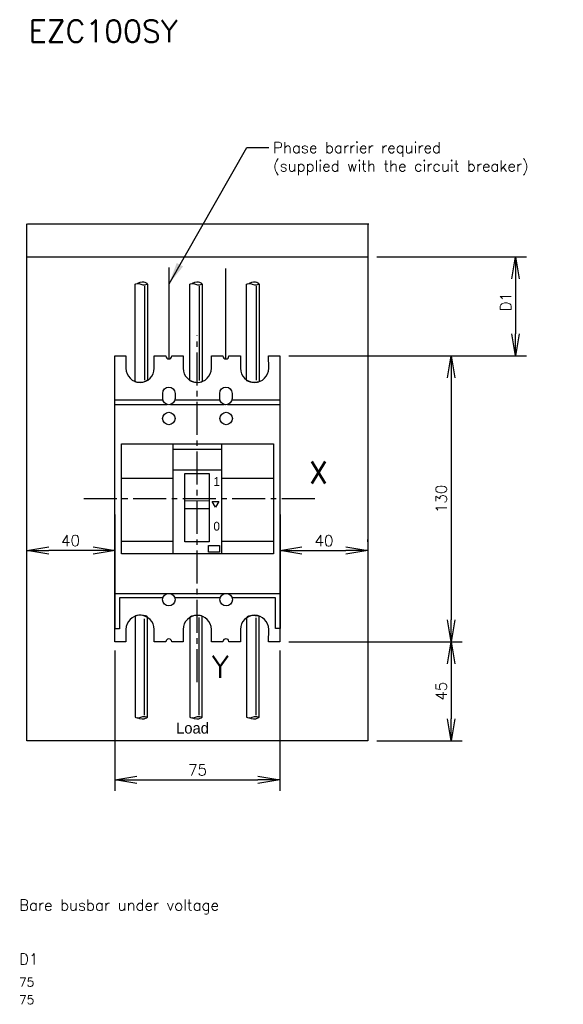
# Model space of a CAD drawing. Extents: x -649 to 118, y 164 to 612.
# Tile 2 of 3: x -395 to -148, y 164 to 612. Entities that reach past the tile are written whole.
import ezdxf

# ---------------------------------------------------------------- set-up
doc = ezdxf.new("R2010")
doc.units = 0
doc.linetypes.add('AXES2', pattern=[1.125, 0.75, -0.125, 0.125, -0.125])
doc.layers.get('0').update_dxf_attribs({"linetype": 'CONTINUOUS'})
doc.layers.get('DEFPOINTS').update_dxf_attribs({"linetype": 'CONTINUOUS'})
for name, color, linetype in [('ALPHA', 253, 'CONTINUOUS'), ('ASHADE', 7, 'CONTINUOUS'), ('AXE', 80, 'AXES2'), ('COTATION1', 50, 'CONTINUOUS')]:
    doc.layers.add(name, color=color, linetype=linetype)
doc.styles.add('ROMANS', font='romans.shx')
doc.dimstyles.new('SC_DEFAUT$0', dxfattribs={"dimscale": 2, "dimtxt": 2.5, "dimasz": 5, "dimexe": 2.5, "dimexo": 2, "dimgap": 1, "dimtad": 1, "dimdec": 4, "dimzin": 12, "dimtxsty": 'ROMANS', "dimblk1": 'OPEN', "dimblk2": 'OPEN', "dimsah": 1, "dimcen": -0.09, "dimazin": 3, "dimtfac": 1, "dimtdec": 4, "dimtofl": 0, "dimtmove": 0, "dimatfit": 3, "dimtolj": 1, "dimtzin": 12})
doc.dimstyles.new('SC_DEFAUT$7', dxfattribs={"dimscale": 2, "dimtxt": 2.5, "dimasz": 5, "dimexe": 0.18, "dimexo": 0.0625, "dimgap": 1, "dimtad": 1, "dimdec": 4, "dimzin": 12, "dimtxsty": 'ROMANS', "dimblk1": 'OPEN', "dimblk2": 'OPEN', "dimsah": 1, "dimcen": -0.09, "dimazin": 3, "dimtfac": 1, "dimtdec": 4, "dimtofl": 0, "dimtmove": 0, "dimatfit": 3, "dimtolj": 1, "dimtzin": 12})

# ---------------------------------------------------------------- blocks, each defined once
blk = doc.blocks.new('_OPEN')
at = {"color": 0, "linetype": 'BYBLOCK'}
for p, q in [((-1, 0.167), (0, 0)), ((0, 0), (-1, -0.167)), ((0, 0), (-1, 0))]:
    blk.add_line(p, q, dxfattribs=at)
blk = doc.blocks.new('*D7')
at = {"layer": 'COTATION1', "color": 0}
for p, q in [((-272.39, 459.11), (-193.58, 459.11)), ((-198.58, 449.11), (-198.58, 339.11)), ((-272.39, 329.11), (-193.58, 329.11))]:
    blk.add_line(p, q, dxfattribs=at)
at = {"layer": 'DEFPOINTS', "color": 0}
for p in [(-276.39, 459.11), (-276.39, 329.11), (-198.58, 329.11)]:
    blk.add_point(p, dxfattribs=at)
at = {"layer": 'COTATION1', "color": 0, "xscale": 10, "yscale": 10, "zscale": 10}
for p, rotation in [((-198.58, 459.11), 90), ((-198.58, 329.11), 270)]:
    blk.add_blockref('_OPEN', p, dxfattribs=dict(at, rotation=rotation))
at = {"layer": 'COTATION1', "color": 0, "insert": (-203.08, 394.11), "char_height": 5, "attachment_point": 5, "rotation": 90, "style": 'ROMANS'}
blk.add_mtext('\\A1;130', dxfattribs=at)
blk = doc.blocks.new('*D8')
at = {"layer": 'COTATION1', "color": 0}
for p, q in [((-351.39, 325.11), (-351.39, 261.33)), ((-276.39, 325.11), (-276.39, 261.33)), ((-341.39, 266.33), (-286.39, 266.33))]:
    blk.add_line(p, q, dxfattribs=at)
at = {"layer": 'DEFPOINTS', "color": 0}
for p in [(-351.39, 329.11), (-276.39, 329.11), (-276.39, 266.33)]:
    blk.add_point(p, dxfattribs=at)
at = {"layer": 'COTATION1', "color": 0, "xscale": 10, "yscale": 10, "zscale": 10, "rotation": 180}
blk.add_blockref('_OPEN', (-351.39, 266.33), dxfattribs=at)
at = {"layer": 'COTATION1', "color": 0, "xscale": 10, "yscale": 10, "zscale": 10}
blk.add_blockref('_OPEN', (-276.39, 266.33), dxfattribs=at)
at = {"layer": 'COTATION1', "color": 0, "insert": (-313.89, 270.83), "char_height": 5, "attachment_point": 5, "style": 'ROMANS'}
blk.add_mtext('\\A1;75', dxfattribs=at)
blk = doc.blocks.new('*D9')
at = {"layer": 'COTATION1', "color": 0}
for p, q in [((-272.39, 329.11), (-193.58, 329.11)), ((-198.58, 319.11), (-198.58, 294.12)), ((-232.39, 284.12), (-193.58, 284.12))]:
    blk.add_line(p, q, dxfattribs=at)
at = {"layer": 'DEFPOINTS', "color": 0}
for p in [(-276.39, 329.11), (-236.39, 284.12), (-198.58, 284.12)]:
    blk.add_point(p, dxfattribs=at)
at = {"layer": 'COTATION1', "color": 0, "xscale": 10, "yscale": 10, "zscale": 10}
for p, rotation in [((-198.58, 329.11), 90), ((-198.58, 284.12), 270)]:
    blk.add_blockref('_OPEN', p, dxfattribs=dict(at, rotation=rotation))
at = {"layer": 'COTATION1', "color": 0, "insert": (-203.08, 306.62), "char_height": 5, "attachment_point": 5, "rotation": 90, "style": 'ROMANS'}
blk.add_mtext('\\A1;45', dxfattribs=at)
blk = doc.blocks.new('*D10')
at = {"layer": 'COTATION1', "color": 0}
for p, q in [((-391.41, 365.71), (-391.41, 375.67)), ((-351.36, 365.71), (-351.36, 375.67)), ((-361.36, 370.67), (-381.41, 370.67))]:
    blk.add_line(p, q, dxfattribs=at)
at = {"layer": 'DEFPOINTS', "color": 0}
for p in [(-391.41, 370.67), (-391.41, 361.71), (-351.36, 361.71)]:
    blk.add_point(p, dxfattribs=at)
at = {"layer": 'COTATION1', "color": 0, "xscale": 10, "yscale": 10, "zscale": 10, "rotation": 180}
blk.add_blockref('_OPEN', (-391.41, 370.67), dxfattribs=at)
at = {"layer": 'COTATION1', "color": 0, "xscale": 10, "yscale": 10, "zscale": 10}
blk.add_blockref('_OPEN', (-351.36, 370.67), dxfattribs=at)
at = {"layer": 'COTATION1', "color": 0, "insert": (-371.61, 375.17), "char_height": 5, "attachment_point": 5, "style": 'ROMANS'}
blk.add_mtext('\\A1;40', dxfattribs=at)
blk = doc.blocks.new('*D11')
at = {"layer": 'COTATION1', "color": 0}
for p, q in [((-236.39, 374.56), (-236.39, 375.56)), ((-266.38, 370.56), (-246.39, 370.56)), ((-276.38, 366.56), (-276.38, 365.56))]:
    blk.add_line(p, q, dxfattribs=at)
at = {"layer": 'DEFPOINTS', "color": 0}
for p in [(-276.38, 370.56), (-236.39, 370.56), (-236.39, 370.56)]:
    blk.add_point(p, dxfattribs=at)
at = {"layer": 'COTATION1', "color": 0, "xscale": 10, "yscale": 10, "zscale": 10, "rotation": 180}
blk.add_blockref('_OPEN', (-276.38, 370.56), dxfattribs=at)
at = {"layer": 'COTATION1', "color": 0, "xscale": 10, "yscale": 10, "zscale": 10}
blk.add_blockref('_OPEN', (-236.39, 370.56), dxfattribs=at)
at = {"layer": 'COTATION1', "color": 0, "insert": (-256.38, 375.06), "char_height": 5, "attachment_point": 5, "style": 'ROMANS'}
blk.add_mtext('\\A1;40', dxfattribs=at)
blk = doc.blocks.new('*D12')
at = {"layer": 'COTATION1', "color": 0}
for p, q in [((-232.39, 504.12), (-164.27, 504.12)), ((-169.27, 494.12), (-169.27, 469.11)), ((-258.56, 459.11), (-164.27, 459.11))]:
    blk.add_line(p, q, dxfattribs=at)
at = {"layer": 'DEFPOINTS', "color": 0}
for p in [(-236.39, 504.12), (-262.56, 459.11), (-169.27, 459.11)]:
    blk.add_point(p, dxfattribs=at)
at = {"layer": 'COTATION1', "color": 0, "xscale": 10, "yscale": 10, "zscale": 10}
for p, rotation in [((-169.27, 504.12), 90), ((-169.27, 459.11), 270)]:
    blk.add_blockref('_OPEN', p, dxfattribs=dict(at, rotation=rotation))
at = {"layer": 'COTATION1', "color": 0, "insert": (-173.77, 483.74), "char_height": 5, "attachment_point": 5, "rotation": 90, "style": 'ROMANS'}
blk.add_mtext('\\A1;D1', dxfattribs=at)

msp = doc.modelspace()

# ---------------------------------------------------------------- linework, layer by layer
at = {"layer": 'ALPHA'}
for p, q in [((-391.40694, 284.10979), (-391.40718, 519.11527)), ((-391.08718, 519.11529), (-236.06785, 519.12173)), ((-236.38786, 519.12172), (-236.38761, 284.11624)), ((-391.40694, 513.17614), (-391.40694, 513.17614)), ((-391.40694, 504.11528), (-236.38761, 504.12172)), ((-326.82655, 457.94135), (-326.82655, 499.34085)), ((-300.95186, 458.09164), (-300.95186, 498.89086)), ((-337.96304, 490.88764), (-337.96304, 448.04147)), ((-313.12018, 490.88764), (-313.12018, 447.89118)), ((-287.25603, 490.88764), (-287.25603, 448.04147)), ((-337.96304, 295.74115), (-337.96304, 339.59277)), ((-313.12018, 295.74115), (-313.12018, 340.19218)), ((-287.25603, 295.74115), (-287.25603, 340.04277)), ((-236.38761, 284.11624), (-391.40694, 284.10979))]:
    msp.add_line(p, q, dxfattribs=at)
for points in [[(-336.599, 491.87727), (-336.35994, 491.61009), (-337.9771, 493.64913), (-341.16925, 492.10227)], [(-311.75613, 491.87727), (-311.51707, 491.61009), (-313.13424, 493.64913), (-316.32639, 492.10227)], [(-285.89199, 491.87727), (-285.65293, 491.61009), (-287.26922, 493.64913), (-290.46224, 492.10227)], [(-285.86738, 294.84116), (-285.86738, 294.84116), (-285.86738, 340.79334), (-285.86738, 340.79334)], [(-336.599, 294.75327), (-336.35994, 295.01694), (-337.9771, 292.9779), (-341.16925, 294.52827)], [(-311.75613, 294.75327), (-311.51707, 295.01694), (-313.13424, 292.9779), (-316.32639, 294.52827)], [(-285.89199, 294.75327), (-285.65293, 295.01694), (-287.26922, 292.9779), (-290.46224, 294.52827)]]:
    msp.add_open_spline(points, degree=3, dxfattribs=at)
for points, knots in [([(-336.57527, 491.78762), (-336.57527, 491.78762), (-336.6236, 449.39145), (-336.57527, 448.26647), (-336.52693, 447.14148), (-342.32324, 446.39178), (-342.2749, 447.59148), (-342.22657, 448.79117), (-342.2749, 491.78762), (-342.2749, 491.78762)], [0, 0, 0, 0, 1, 1, 1, 2, 2, 2, 3, 3, 3, 3]), ([(-342.2749, 491.78762), (-341.96729, 491.78762), (-340.8757, 492.52765), (-339.67865, 491.78762), (-338.48159, 491.04759), (-336.57527, 491.78762), (-336.57527, 491.78762)], [3, 3, 3, 3, 4, 4, 4, 5, 5, 5, 5]), ([(-311.73152, 491.78762), (-311.73152, 491.78762), (-311.68582, 448.49059), (-311.73152, 447.44118), (-311.77722, 446.39178), (-317.68692, 447.14236), (-317.43204, 448.19176), (-317.17716, 449.24116), (-317.43204, 491.78762), (-317.43204, 491.78762)], [0, 0, 0, 0, 1, 1, 1, 2, 2, 2, 3, 3, 3, 3]), ([(-317.43204, 491.78762), (-317.12442, 491.78762), (-316.03284, 492.52765), (-314.83578, 491.78762), (-313.63872, 491.04759), (-311.73152, 491.78762), (-311.73152, 491.78762)], [3, 3, 3, 3, 4, 4, 4, 5, 5, 5, 5]), ([(-285.86738, 491.78762), (-285.86738, 491.78762), (-285.90693, 448.04059), (-285.86738, 447.44118), (-285.82783, 446.84178), (-291.60832, 446.84178), (-291.5679, 448.19176), (-291.52747, 449.54174), (-291.5679, 491.78762), (-291.5679, 491.78762)], [0, 0, 0, 0, 1, 1, 1, 2, 2, 2, 3, 3, 3, 3]), ([(-291.5679, 491.78762), (-291.26028, 491.78762), (-290.16869, 492.52765), (-288.97164, 491.78762), (-287.77458, 491.04759), (-285.86738, 491.78762), (-285.86738, 491.78762)], [3, 3, 3, 3, 4, 4, 4, 5, 5, 5, 5]), ([(-336.57527, 294.84116), (-336.57527, 294.84116), (-336.47331, 339.29395), (-336.57527, 340.34335), (-336.67722, 341.39275), (-342.32324, 341.39451), (-342.2749, 340.79334), (-342.22657, 340.19218), (-342.2749, 294.84116), (-342.2749, 294.84116)], [0, 0, 0, 0, 1, 1, 1, 2, 2, 2, 3, 3, 3, 3]), ([(-311.73152, 294.84116), (-311.73152, 294.84116), (-311.68582, 339.74218), (-311.73152, 340.64217), (-311.77722, 341.54216), (-317.53663, 341.09217), (-317.43204, 340.04277), (-317.32745, 338.99336), (-317.43204, 294.84116), (-317.43204, 294.84116)], [0, 0, 0, 0, 1, 1, 1, 2, 2, 2, 3, 3, 3, 3]), ([(-285.86738, 340.79334), (-285.86738, 340.79334), (-291.60832, 341.69333), (-291.5679, 339.89335), (-291.52747, 338.09337), (-291.5679, 294.84116), (-291.5679, 294.84116)], [1, 1, 1, 1, 2, 2, 2, 3, 3, 3, 3]), ([(-342.2749, 294.84116), (-341.96729, 294.84116), (-340.8757, 294.10289), (-339.67865, 294.84116), (-338.48159, 295.57943), (-336.57527, 294.84116), (-336.57527, 294.84116)], [3, 3, 3, 3, 4, 4, 4, 5, 5, 5, 5]), ([(-317.43204, 294.84116), (-317.12442, 294.84116), (-316.03284, 294.10289), (-314.83578, 294.84116), (-313.63872, 295.57943), (-311.73152, 294.84116), (-311.73152, 294.84116)], [3, 3, 3, 3, 4, 4, 4, 5, 5, 5, 5]), ([(-291.5679, 294.84116), (-291.26028, 294.84116), (-290.16869, 294.10289), (-288.97164, 294.84116), (-287.77458, 295.57943), (-285.86738, 294.84116), (-285.86738, 294.84116)], [3, 3, 3, 3, 4, 4, 4, 5, 5, 5, 5])]:
    msp.add_open_spline(points, degree=3, knots=knots, dxfattribs=at)
at = {"layer": 'ASHADE', "color": 7}
for p, q in [((-351.34511, 335.00669), (-351.42069, 439.10486)), ((-351.42069, 439.10486), (-329.60429, 439.10486)), ((-324.15253, 439.10486), (-303.67336, 439.10486)), ((-298.22247, 439.10486), (-276.41749, 439.10486)), ((-276.41749, 439.10486), (-276.36124, 335.09458)), ((-351.491, 437.05527), (-327.6485, 437.05527)), ((-326.10832, 437.05527), (-301.71806, 437.05527)), ((-300.17826, 437.05527), (-276.46407, 437.05527)), ((-348.3885, 419.11174), (-279.38464, 419.11174)), ((-348.3885, 369.10785), (-348.3885, 419.11174)), ((-348.3885, 419.11174), (-348.3885, 419.11174)), ((-324.91496, 416.7106), (-303.041, 416.7106)), ((-324.89386, 419.11701), (-302.89247, 419.11701)), ((-324.89386, 369.11488), (-324.89386, 419.11701)), ((-324.89386, 419.11701), (-324.89386, 419.11701)), ((-302.89247, 419.11701), (-302.89247, 369.11488)), ((-279.38464, 419.11174), (-279.38464, 369.10785)), ((-348.31643, 403.56583), (-324.89386, 403.56583)), ((-324.93957, 407.32135), (-302.90917, 407.32135)), ((-319.566, 405.57587), (-308.56574, 405.57587)), ((-319.566, 374.57282), (-319.566, 405.57587)), ((-319.566, 405.57587), (-319.566, 405.57587)), ((-308.56574, 405.57587), (-308.56574, 374.57282)), ((-302.89247, 403.56583), (-279.40398, 403.56583)), ((-319.57918, 389.60897), (-319.5783, 393.28627)), ((-308.56662, 389.60897), (-319.57918, 389.60897)), ((-319.5783, 393.28627), (-308.56662, 393.30033)), ((-308.56662, 393.30033), (-308.56662, 389.60897)), ((-308.56662, 389.60897), (-308.56662, 389.60897)), ((-307.18587, 392.98568), (-304.18708, 392.98568)), ((-305.68735, 390.33845), (-307.18587, 392.98568)), ((-307.18587, 392.98568), (-307.18587, 392.98568)), ((-304.18708, 392.98568), (-305.68735, 390.33845)), ((-348.31643, 374.87164), (-324.89386, 374.87164)), ((-308.56574, 374.57282), (-319.566, 374.57282)), ((-308.84874, 372.9205), (-303.84783, 372.9205)), ((-308.84874, 369.91995), (-308.84874, 372.9205)), ((-308.84874, 372.9205), (-308.84874, 372.9205)), ((-303.84783, 372.9205), (-303.84783, 369.91995)), ((-302.89247, 374.87164), (-279.40398, 374.87164)), ((-279.38464, 369.10785), (-348.3885, 369.10785)), ((-302.89247, 369.11488), (-324.89386, 369.11488)), ((-303.84783, 369.91995), (-308.84874, 369.91995)), ((-351.491, 351.03248), (-276.46407, 351.03248)), ((-349.35705, 349.10066), (-349.34474, 335.00669)), ((-349.35705, 349.10066), (-349.35705, 349.10066)), ((-329.60096, 349.0992), (-349.35705, 349.10066)), ((-303.56954, 349.09726), (-324.18247, 349.09879)), ((-278.35985, 349.09539), (-298.14984, 349.09686)), ((-278.35985, 335.09458), (-278.35985, 349.09539)), ((-349.34474, 335.00669), (-351.34511, 335.00669)), ((-276.36124, 335.09458), (-278.35985, 335.09458))]:
    msp.add_line(p, q, dxfattribs=at)
at = {"layer": 'ASHADE', "linetype": 'CONTINUOUS'}
for centre in [(-326.89178, 430.65643), (-300.85975, 430.65643), (-326.89178, 348.25141), (-300.85975, 348.25141)]:
    msp.add_circle(centre, 2.83873, dxfattribs=at)
at = {"layer": 'ASHADE', "color": 7}
for points in [[(-351.39169, 459.11995), (-351.39169, 459.11995), (-346.40044, 459.12522), (-346.40044, 459.12522)], [(-351.39169, 329.11458), (-351.39169, 329.11458), (-351.39169, 459.11995), (-351.39169, 459.11995)], [(-346.40044, 459.12522), (-346.40044, 459.12522), (-346.40044, 453.50469), (-346.40044, 453.50469)], [(-333.5835, 453.50469), (-333.5835, 453.50469), (-333.57999, 459.11995), (-333.57999, 459.11995)], [(-333.57999, 459.11995), (-333.57999, 459.11995), (-328.2741, 459.12083), (-328.2741, 459.12083)], [(-325.54249, 459.12259), (-325.54249, 459.12259), (-320.37107, 459.11995), (-320.37107, 459.11995)], [(-320.37107, 459.11995), (-320.37107, 459.11995), (-320.37107, 453.50469), (-320.37107, 453.50469)], [(-307.55501, 453.50469), (-307.55501, 453.50469), (-307.55501, 459.14895), (-307.55501, 459.14895)], [(-307.55501, 459.14895), (-307.55501, 459.14895), (-307.54095, 459.11995), (-307.54095, 459.11995)], [(-307.54095, 459.11995), (-307.54095, 459.11995), (-302.34404, 459.12083), (-302.34404, 459.12083)], [(-299.601, 459.12083), (-299.601, 459.12083), (-294.34521, 459.11995), (-294.34521, 459.11995)], [(-294.34521, 459.11995), (-294.34521, 459.11995), (-294.34345, 453.50469), (-294.34345, 453.50469)], [(-281.52651, 453.50469), (-281.52651, 453.50469), (-281.53442, 459.11995), (-281.53442, 459.11995)], [(-281.53442, 459.11995), (-281.53442, 459.11995), (-276.38761, 459.11995), (-276.38761, 459.11995)], [(-276.38761, 459.11995), (-276.38761, 459.11995), (-276.38761, 329.11458), (-276.38761, 329.11458)], [(-329.67857, 439.74821), (-329.67857, 439.74821), (-329.67857, 442.10013), (-329.67857, 442.10013)], [(-324.07825, 442.10013), (-324.07825, 442.10013), (-324.07825, 439.74821), (-324.07825, 439.74821)], [(-303.74763, 439.74821), (-303.74763, 439.74821), (-303.74763, 442.10013), (-303.74763, 442.10013)], [(-298.14819, 442.10013), (-298.14819, 442.10013), (-298.14819, 439.74821), (-298.14819, 439.74821)], [(-346.40044, 334.72896), (-346.40044, 334.72896), (-346.40044, 329.1093), (-346.40044, 329.1093)], [(-333.57999, 329.11458), (-333.57999, 329.11458), (-333.5835, 334.72896), (-333.5835, 334.72896)], [(-320.37107, 334.72896), (-320.37107, 334.72896), (-320.37107, 329.11458), (-320.37107, 329.11458)], [(-307.55589, 329.11458), (-307.55589, 329.11458), (-307.55501, 334.72896), (-307.55501, 334.72896)], [(-294.34345, 334.72896), (-294.34345, 334.72896), (-294.34521, 329.11458), (-294.34521, 329.11458)], [(-281.53442, 329.11458), (-281.53442, 329.11458), (-281.52651, 334.72896), (-281.52651, 334.72896)], [(-346.40044, 329.1093), (-346.40044, 329.1093), (-351.39169, 329.11458), (-351.39169, 329.11458)], [(-328.2741, 329.09876), (-328.2741, 329.09876), (-333.57999, 329.11458), (-333.57999, 329.11458)], [(-320.37107, 329.11458), (-320.37107, 329.11458), (-325.54249, 329.097), (-325.54249, 329.097)], [(-302.34843, 329.11809), (-302.34843, 329.11809), (-307.55589, 329.11458), (-307.55589, 329.11458)], [(-294.34521, 329.11458), (-294.34521, 329.11458), (-299.601, 329.11809), (-299.601, 329.11809)], [(-276.38761, 329.11458), (-276.38761, 329.11458), (-281.53442, 329.11458), (-281.53442, 329.11458)]]:
    msp.add_open_spline(points, degree=3, dxfattribs=at)
for points, knots in [([(-328.2741, 459.12083), (-328.2741, 458.36322), (-327.66063, 457.74887), (-326.90302, 457.74887), (-326.14541, 457.74887), (-325.54249, 458.36498), (-325.54249, 459.12259)], [23, 23, 23, 23, 24, 24, 24, 25, 25, 25, 25]), ([(-302.34404, 459.12083), (-302.34404, 458.36322), (-301.72969, 457.74887), (-300.97208, 457.74887), (-300.21447, 457.74887), (-299.601, 458.36322), (-299.601, 459.12083)], [32, 32, 32, 32, 33, 33, 33, 34, 34, 34, 34]), ([(-346.40044, 453.50469), (-346.40044, 449.94867), (-343.53173, 447.0659), (-339.99153, 447.0659), (-336.4531, 447.0659), (-333.5835, 449.94867), (-333.5835, 453.50469)], [19, 19, 19, 19, 20, 20, 20, 21, 21, 21, 21]), ([(-320.37107, 453.50469), (-320.37107, 449.94867), (-317.50235, 447.0659), (-313.96392, 447.0659), (-310.42372, 447.0659), (-307.55501, 449.94867), (-307.55501, 453.50469)], [27, 27, 27, 27, 28, 28, 28, 29, 29, 29, 29]), ([(-294.34345, 453.50469), (-294.34345, 449.94867), (-291.47473, 447.0659), (-287.93454, 447.0659), (-284.39611, 447.0659), (-281.52651, 449.94867), (-281.52651, 453.50469)], [36, 36, 36, 36, 37, 37, 37, 38, 38, 38, 38]), ([(-329.67857, 442.10013), (-329.67857, 443.64699), (-328.42527, 444.9003), (-326.87841, 444.9003), (-325.33155, 444.9003), (-324.07825, 443.64699), (-324.07825, 442.10013)], [3, 3, 3, 3, 4, 4, 4, 5, 5, 5, 5]), ([(-303.74763, 442.10013), (-303.74763, 443.64699), (-302.49433, 444.9003), (-300.94835, 444.9003), (-299.40149, 444.9003), (-298.14819, 443.64699), (-298.14819, 442.10013)], [3, 3, 3, 3, 4, 4, 4, 5, 5, 5, 5]), ([(-324.07825, 439.74821), (-324.07825, 438.20223), (-325.33155, 436.94805), (-326.87841, 436.94805), (-328.42527, 436.94805), (-329.67857, 438.20223), (-329.67857, 439.74821)], [0, 0, 0, 0, 1, 1, 1, 2, 2, 2, 2]), ([(-298.14819, 439.74821), (-298.14819, 438.20223), (-299.40149, 436.94805), (-300.94835, 436.94805), (-302.49433, 436.94805), (-303.74763, 438.20223), (-303.74763, 439.74821)], [0, 0, 0, 0, 1, 1, 1, 2, 2, 2, 2]), ([(-333.5835, 334.72896), (-333.5835, 338.28497), (-336.4531, 341.16775), (-339.99153, 341.16775), (-343.53173, 341.16775), (-346.40044, 338.28497), (-346.40044, 334.72896)], [12, 12, 12, 12, 13, 13, 13, 14, 14, 14, 14]), ([(-307.55501, 334.72896), (-307.55501, 338.28497), (-310.42372, 341.16775), (-313.96392, 341.16775), (-317.50235, 341.16775), (-320.37107, 338.28497), (-320.37107, 334.72896)], [4, 4, 4, 4, 5, 5, 5, 6, 6, 6, 6]), ([(-281.52651, 334.72896), (-281.52651, 338.28497), (-284.39611, 341.16775), (-287.93454, 341.16775), (-291.47473, 341.16775), (-294.34345, 338.28497), (-294.34345, 334.72896)], [43, 43, 43, 43, 44, 44, 44, 45, 45, 45, 45]), ([(-325.54249, 329.097), (-325.54249, 329.85461), (-326.14541, 330.47159), (-326.90302, 330.47159), (-327.66063, 330.47159), (-328.2741, 329.85636), (-328.2741, 329.09876)], [8, 8, 8, 8, 9, 9, 9, 10, 10, 10, 10]), ([(-299.601, 329.11809), (-299.601, 329.8757), (-300.21447, 330.47159), (-300.97208, 330.47159), (-301.72969, 330.47159), (-302.34843, 329.8757), (-302.34843, 329.11809)], [0, 0, 0, 0, 1, 1, 1, 2, 2, 2, 2])]:
    msp.add_open_spline(points, degree=3, knots=knots, dxfattribs=at)
at = {"layer": 'AXE', "ltscale": 20}
msp.add_line((-313.99591, 310.69028), (-314.07149, 468.43073), dxfattribs=at)
msp.add_open_spline([(-260.54469, 394.11458), (-260.54469, 394.11458), (-366.13344, 394.11458), (-366.13344, 394.11458)], degree=3, dxfattribs=at)

# ---------------------------------------------------------------- texts
at = {"layer": 'ASHADE'}
for s, p in [('1', (-306.63357, 400.00021)), ('0', (-306.64543, 379.66548))]:
    msp.add_text(s, height=4, dxfattribs=at).set_placement(p)
at = {"layer": 'AXE', "linetype": 'CONTINUOUS', "style": 'ROMANS'}
for s, height, p in [('Bare busbar under voltage', 5, (-394.95534, 206.84035)), ('D1', 5, (-394.95534, 182.31517)), ('75', 4, (-394.95534, 172.31517)), ('75', 4, (-394.95534, 164.31517))]:
    msp.add_text(s, height=height, dxfattribs=at).set_placement(p)
at = {"layer": 'AXE', "char_height": 10, "attachment_point": 1, "style": 'ROMANS'}
for s, insert, width in [('EZC100SY', (-390.5581, 611.84896), 204.3650393), ('X', (-263.15222, 411.14423), 21.2238), ('Y', (-307.40381, 322.66269), 21.2238)]:
    msp.add_mtext(s, dxfattribs=dict(at, insert=insert, width=width))
at = {"layer": 'COTATION1', "insert": (-279.51329, 556.33174), "char_height": 5, "width": 144.7540405, "attachment_point": 1, "style": 'ROMANS'}
msp.add_mtext('\\A1;Phase barrier required\\P(supplied with the circuit breaker)', dxfattribs=at)
at = {"layer": 'COTATION1', "insert": (-323.58072, 292.36523), "char_height": 5, "width": 21.738893, "attachment_point": 1}
msp.add_mtext('Load', dxfattribs=at)

# ---------------------------------------------------------------- dimensions: what is measured, and where the dimension line sits
at = {"layer": 'COTATION1'}
dim = msp.add_linear_dim(base=(-169.27274, 459.11468), p1=(-236.38761, 504.12172), p2=(-262.56112, 459.11468), angle=90, text='D1', dimstyle='SC_DEFAUT$0', override={"dimdec": 0, "dimpost": '  EZC100B/F/N'}, dxfattribs=at)
dim.commit()
dim.dimension.update_dxf_attribs({"geometry": '*D12', "text_midpoint": (-169.27274, 483.74312), "dimtype": 160})
for base, p1, p2, picture, middle in [((-198.57721, 329.11458), (-276.38761, 459.11468), (-276.38761, 329.11458), '*D7', (-203.07721, 394.11463)), ((-198.57721, 284.11624), (-276.38761, 329.11458), (-236.38761, 284.11624), '*D9', (-203.07721, 306.61541))]:
    dim = msp.add_linear_dim(base=base, p1=p1, p2=p2, angle=90, dimstyle='SC_DEFAUT$0', override={"dimdec": 0}, dxfattribs=at)
    dim.commit()
    dim.dimension.update_dxf_attribs({"geometry": picture, "text_midpoint": middle})
for base, p1, p2, override, picture, middle in [((-391.40694, 370.66918), (-351.3645, 361.71189), (-391.40694, 361.70545), {"dimdec": 0}, '*D10', (-371.60588, 370.66918)), ((-276.38761, 266.33174), (-351.39169, 329.11458), (-276.38761, 329.11458), {"dimdec": 1}, '*D8', (-313.88965, 266.33174))]:
    dim = msp.add_linear_dim(base=base, p1=p1, p2=p2, dimstyle='SC_DEFAUT$0', override=override, dxfattribs=at)
    dim.commit()
    dim.dimension.update_dxf_attribs({"geometry": picture, "text_midpoint": middle, "dimtype": 160})
dim = msp.add_linear_dim(base=(-236.38761, 370.56079), p1=(-276.38042, 370.56079), p2=(-236.38761, 370.56079), dimstyle='SC_DEFAUT$0', override={"dimdec": 0}, dxfattribs=at)
dim.commit()
dim.dimension.update_dxf_attribs({"geometry": '*D11', "text_midpoint": (-256.38402, 375.06079)})

# ---------------------------------------------------------------- leaders
at = {"layer": 'COTATION1', "annotation_type": 0, "has_hookline": 1, "hookline_direction": 0, "text_width": 131.90476}
msp.add_leader([(-326.82655, 491.92297), (-291.51329, 553.83174), (-281.51329, 553.83174)], dimstyle='SC_DEFAUT$7', override={"dimgap": 1, "dimtad": 0}, dxfattribs=at)

doc.saveas('drawing.dxf')
